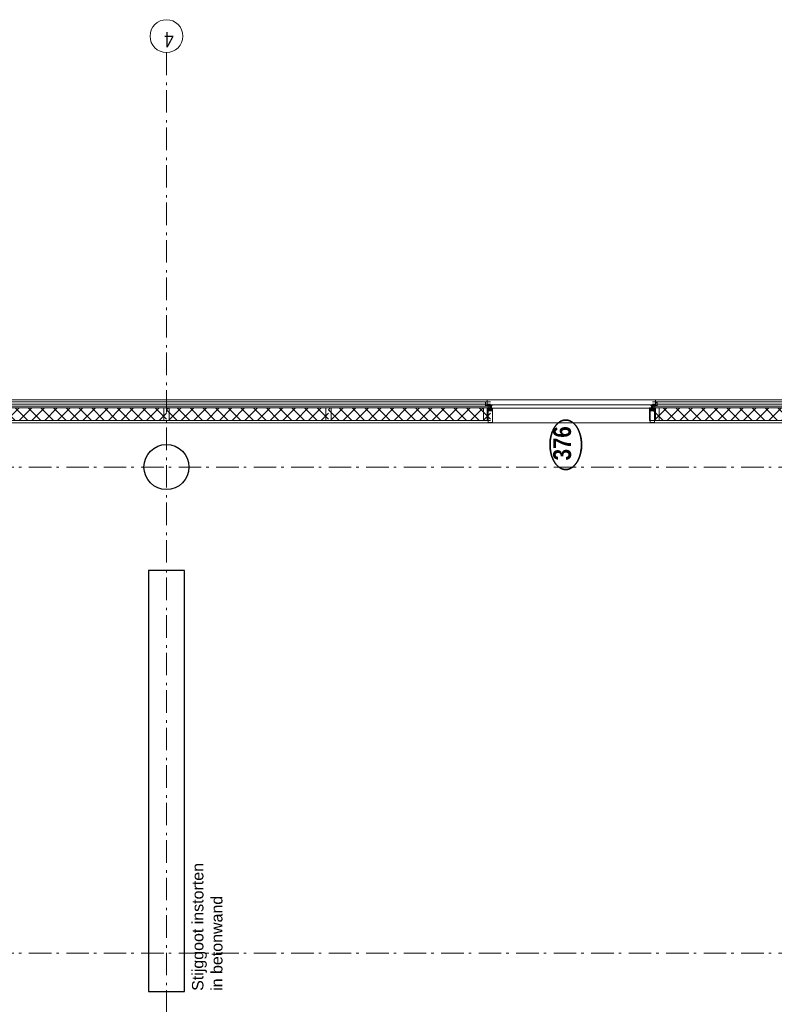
# Model space of a CAD drawing. Header units: millimetres. Extents: x 164654 to 368283, y 131426 to 252133.
# Tile 111 of 144: x 336256 to 344642, y 241019 to 251957. Entities that reach past the tile are written whole.
import ezdxf
from ezdxf.enums import TextEntityAlignment as Align

# ---------------------------------------------------------------- set-up
doc = ezdxf.new("R2010")
doc.units = ezdxf.units.MM
doc.header["$LTSCALE"] = 400
doc.linetypes.add('STYLE_06', pattern=[1.041641, 0.625, -0.208282, 0.069427, -0.138931])
doc.linetypes.add('STYLE_16', pattern=[0.177165, 0.11811, -0.059055])
for name, color, linetype, lineweight in [('Detailaanduiding', 5, 'Continuous', 70), ('mat-beton (ihwg)', 5, 'Continuous', 25), ('mat-glas-vert', 5, 'Continuous', 15), ('mat-naaldhout', 140, 'Continuous', 15), ('None', 7, 'Continuous', 9)]:
    doc.layers.add(name, color=color, linetype=linetype, lineweight=lineweight)
doc.styles.add('Arial', font='arial.ttf', dxfattribs={"height": 211.666667})
doc.styles.add('Arial Narrow', font='ARIALN.TTF', dxfattribs={"height": 222.25})
doc.styles.add('Arial Narrow (bold)', font='ARIALNB.TTF', dxfattribs={"height": 172.861111})
doc.styles.get("Standard").update_dxf_attribs({"font": 'arial.ttf'})

# ---------------------------------------------------------------- blocks, each defined once
blk = doc.blocks.new('*X125')
at = {"layer": 'None', "lineweight": 5}
for p, q in [((22, -119), (141, 0)), ((22, -260), (162, -120)), ((22, -402), (162, -262)), ((22, -543), (162, -403)), ((22, -685), (162, -545)), ((22, -826), (162, -686)), ((22, -967), (162, -827)), ((22, -1109), (162, -969)), ((22, -1250), (162, -1110)), ((22, -1392), (162, -1252)), ((22, -1533), (162, -1393)), ((22, -1675), (162, -1535)), ((38, -1800), (162, -1676))]:
    blk.add_line(p, q, dxfattribs=at)
at = {"layer": 'None', "lineweight": 13}
for p, q in [((141, 0), (162, -21)), ((22, -22), (162, -162)), ((22, -164), (162, -304)), ((22, -305), (162, -445)), ((22, -447), (162, -587)), ((22, -588), (162, -728)), ((22, -729), (162, -869)), ((22, -871), (162, -1011)), ((22, -1012), (162, -1152)), ((22, -1154), (162, -1294)), ((22, -1295), (162, -1435)), ((22, -1436), (162, -1576)), ((22, -1578), (162, -1718)), ((22, -1719), (103, -1800))]:
    blk.add_line(p, q, dxfattribs=at)
blk = doc.blocks.new('HoutSkeletBouw element 1800mm (2D)')
at = {"layer": 'None', "color": 140, "lineweight": 15}
for p, q in [((-5, -1800), (-5, 0)), ((22.5, -1800), (22.5, 0)), ((162.5, -1800), (162.5, 0)), ((180.5, -1800), (180.5, 0)), ((230, -1800), (230, 0)), ((250, -1800), (250, 0))]:
    blk.add_line(p, q, dxfattribs=at)
at = {"layer": 'None', "color": 140, "linetype": 'Continuous', "lineweight": 15}
for p, q in [((22.5, -1800), (22.5, 0)), ((162.5, -1800), (162.5, 0))]:
    blk.add_line(p, q, dxfattribs=at)
at = {"layer": 'None', "color": 8, "linetype": 'Continuous', "lineweight": 5}
blk.add_line((202.5, 0), (202.5, -1800), dxfattribs=at)
at = {"layer": 'None', "color": 140, "linetype": 'Continuous', "lineweight": 15}
blk.add_lwpolyline([(22.5, 30), (162.5, 30), (162.5, -30), (22.5, -30)], close=True, dxfattribs=at)
at = {"layer": 'None', "color": 140}
blk.add_blockref('*X125', (0, 0), dxfattribs=at)
blk = doc.blocks.new('Kolom O 500')
at = {"layer": 'mat-beton (ihwg)', "lineweight": 25}
blk.add_circle((0, 0), 250, dxfattribs=at)
blk = doc.blocks.new('*X1306')
at = {"layer": 'None', "lineweight": 5}
blk.add_line((58163, -16437), (58165, -16435), dxfattribs=at)
blk = doc.blocks.new('*U1307')
at = {"layer": 'None', "color": 8, "lineweight": 5}
for p, q in [((58292, -18312), (58293, -18308)), ((58292, -18311), (58293, -18312)), ((58294, -18308), (58293, -18308)), ((58294, -18312), (58294, -18308)), ((58295, -18312), (58296, -18308)), ((58297, -18312), (58298, -18308)), ((58298, -18312), (58299, -18308)), ((58300, -18312), (58301, -18308)), ((58303, -18312), (58304, -18308)), ((58305, -18312), (58306, -18308)), ((58306, -18312), (58307, -18308)), ((58308, -18312), (58308, -18311)), ((58310, -18312), (58310, -18308)), ((58311, -18312), (58312, -18308)), ((58313, -18312), (58314, -18308)), ((58314, -18312), (58315, -18308)), ((58316, -18312), (58317, -18308)), ((58318, -18312), (58318, -18308)), ((58319, -18311), (58320, -18309)), ((58319, -18310), (58319, -18309)), ((58319, -18312), (58319, -18312)), ((58320, -18312), (58321, -18308)), ((58320, -18309), (58320, -18311)), ((58321, -18312), (58322, -18308)), ((58322, -18312), (58323, -18308))]:
    blk.add_line(p, q, dxfattribs=at)
at = {"layer": 'None', "color": 8, "linetype": 'Continuous', "lineweight": 5}
for p, q in [((58294, -18308), (58294, -18308)), ((58295, -18312), (58294, -18312)), ((58296, -18308), (58295, -18308)), ((58297, -18308), (58296, -18308)), ((58296, -18312), (58296, -18312)), ((58298, -18312), (58297, -18312)), ((58299, -18308), (58298, -18308)), ((58300, -18312), (58299, -18312)), ((58300, -18308), (58300, -18308)), ((58301, -18312), (58300, -18312)), ((58302, -18308), (58301, -18308)), ((58304, -18308), (58303, -18308)), ((58303, -18312), (58303, -18312)), ((58305, -18308), (58304, -18308)), ((58304, -18312), (58304, -18312)), ((58306, -18312), (58305, -18312)), ((58307, -18308), (58306, -18308)), ((58308, -18312), (58307, -18312)), ((58308, -18308), (58308, -18308)), ((58310, -18308), (58309, -18308)), ((58311, -18312), (58310, -18312)), ((58312, -18308), (58311, -18308)), ((58313, -18308), (58312, -18308)), ((58312, -18312), (58312, -18312)), ((58314, -18312), (58313, -18312)), ((58315, -18308), (58314, -18308)), ((58316, -18312), (58315, -18312)), ((58316, -18308), (58316, -18308)), ((58317, -18312), (58316, -18312)), ((58318, -18308), (58317, -18308)), ((58319, -18312), (58318, -18312)), ((58319, -18308), (58319, -18308)), ((58321, -18308), (58321, -18308)), ((58322, -18312), (58321, -18312)), ((58323, -18308), (58322, -18308)), ((58324, -18312), (58323, -18312)), ((58324, -18308), (58324, -18308))]:
    blk.add_line(p, q, dxfattribs=at)
at = {"layer": 'None', "color": 8, "lineweight": 5, "flags": 128}
for points in [[(58292, -18309), (58289, -18310), (58292, -18311)], [(58302, -18312), (58301, -18312), (58302, -18310)], [(58308, -18312), (58308, -18312), (58308, -18312), (58308, -18310)], [(58318, -18311), (58318, -18312), (58318, -18312), (58317, -18312), (58318, -18308)], [(58318, -18308), (58318, -18308), (58319, -18308), (58319, -18309)], [(58319, -18312), (58319, -18312), (58319, -18312), (58319, -18312)], [(58321, -18308), (58322, -18308), (58322, -18308), (58321, -18312), (58321, -18312)]]:
    blk.add_lwpolyline(points, dxfattribs=at)
for points in [[(58307, -18305), (58307, -18305, -0.414214), (58308, -18304), (58325, -18304), (58325, -18304, -0.414214), (58326, -18305), (58326, -18306), (58326, -18306, -0.414214), (58325, -18306), (58325, -18306, -0.414214), (58325, -18306), (58325, -18306), (58322, -18306), (58322, -18306, 0.414214), (58321, -18306), (58321, -18307), (58321, -18307, -0.221695), (58321, -18308), (58319, -18309), (58319, -18309, 0.466308), (58319, -18311), (58321, -18312), (58321, -18312, -0.221695), (58321, -18313), (58321, -18314), (58321, -18314, 0.414214), (58322, -18314), (58325, -18314), (58325, -18314), (58325, -18314, -0.414214), (58325, -18314), (58325, -18314, -0.414214), (58326, -18314), (58326, -18315), (58326, -18315, -0.414214), (58325, -18316), (58308, -18316), (58308, -18316, -0.414214), (58307, -18315), (58307, -18315), (58308, -18315), (58308, -18315, 0.414214), (58308, -18314), (58308, -18314), (58308, -18314, 0.414214), (58307, -18313), (58304, -18313), (58304, -18313, 0.414214), (58303, -18314), (58303, -18314), (58303, -18314, 0.414214), (58303, -18315), (58304, -18315), (58304, -18315), (58304, -18315, -0.414214), (58303, -18316), (58291, -18316), (58291, -18316, -0.351868), (58290, -18315), (58290, -18315, -0.351868), (58290, -18315), (58292, -18314), (58292, -18314, -0.314902), (58292, -18314), (58293, -18314), (58293, -18314, 0.198912), (58293, -18314), (58293, -18314), (58293, -18314, 0.198912), (58293, -18314), (58294, -18314), (58294, -18314, -0.414214), (58294, -18314), (58294, -18314), (58294, -18314, 0.198912), (58294, -18314), (58294, -18314), (58294, -18314, 0.198912), (58295, -18314), (58295, -18314), (58295, -18314, -0.414214), (58295, -18314), (58295, -18314), (58295, -18314, 0.198912), (58296, -18314), (58296, -18314), (58296, -18314, 0.087489), (58296, -18314), (58297, -18314), (58301, -18314), (58301, -18314, 0.414214), (58302, -18314), (58302, -18306), (58302, -18306, 0.414214), (58301, -18306), (58297, -18306), (58296, -18306), (58296, -18306, 0.087489), (58296, -18306), (58296, -18306), (58296, -18306, 0.198912), (58295, -18306), (58295, -18306), (58295, -18306, -0.414214), (58295, -18306), (58295, -18306), (58295, -18306, 0.198912), (58294, -18306), (58294, -18306), (58294, -18306, 0.198912), (58294, -18306), (58294, -18306), (58294, -18306, -0.414214), (58294, -18306), (58293, -18306), (58293, -18306, 0.198912), (58293, -18306), (58293, -18306), (58293, -18306, 0.198912), (58293, -18306), (58292, -18306), (58292, -18306, -0.314902), (58292, -18306), (58290, -18305), (58290, -18305, -0.351868), (58290, -18305), (58290, -18305, -0.351868), (58291, -18304), (58303, -18304), (58303, -18304, -0.414214), (58304, -18305), (58304, -18305), (58303, -18305), (58303, -18305, 0.414214), (58303, -18306), (58303, -18306), (58303, -18306, 0.414214), (58304, -18307), (58307, -18307), (58307, -18307, 0.414214), (58308, -18306), (58308, -18306), (58308, -18306, 0.414214), (58308, -18305), (58307, -18305)], [(58303, -18308), (58303, -18312), (58303, -18312, 0.414214), (58303, -18312), (58308, -18312), (58308, -18312, 0.414214), (58308, -18312), (58308, -18308), (58308, -18308, 0.414214), (58308, -18308), (58303, -18308), (58303, -18308, 0.414214), (58303, -18308, 0.414214)], [(58315, -18306, 0.414214), (58314, -18306), (58314, -18307), (58314, -18307, -0.414214), (58314, -18308), (58313, -18308), (58313, -18308, -0.414214), (58313, -18307), (58313, -18306), (58313, -18306, 0.414214), (58313, -18306), (58310, -18306), (58310, -18306, 0.414214), (58309, -18306), (58309, -18314), (58309, -18314, 0.414214), (58310, -18314), (58313, -18314), (58313, -18314, 0.414214), (58313, -18314), (58313, -18313), (58313, -18313, -0.414214), (58313, -18313), (58314, -18313), (58314, -18313, -0.414214), (58314, -18313), (58314, -18314), (58314, -18314, 0.414214), (58315, -18314), (58320, -18314), (58320, -18314, 0.414214), (58320, -18314), (58320, -18313), (58320, -18313, 0.221695), (58320, -18313), (58319, -18312), (58319, -18312, -0.466308), (58319, -18308), (58320, -18307), (58320, -18307, 0.221695), (58320, -18307), (58320, -18306), (58320, -18306, 0.414214), (58320, -18306), (58315, -18306)]]:
    blk.add_lwpolyline(points, format="xyb", close=True, dxfattribs=at)
for points in [[(58293, -18308), (58293, -18308), (58292, -18309), (58292, -18311), (58292, -18312), (58292, -18311)], [(58294, -18308), (58294, -18308), (58295, -18308), (58294, -18312), (58294, -18312), (58293, -18312)], [(58296, -18308), (58296, -18308), (58296, -18308), (58296, -18312), (58295, -18312), (58295, -18312)], [(58297, -18308), (58298, -18308), (58298, -18308), (58297, -18312), (58297, -18312), (58296, -18312)], [(58299, -18308), (58299, -18308), (58300, -18308), (58299, -18312), (58298, -18312), (58298, -18312)], [(58300, -18308), (58301, -18308), (58301, -18308), (58300, -18312), (58300, -18312), (58300, -18312)], [(58304, -18308), (58304, -18308), (58304, -18308), (58304, -18312), (58303, -18312), (58303, -18312)], [(58305, -18308), (58306, -18308), (58306, -18308), (58305, -18312), (58305, -18312), (58304, -18312)], [(58307, -18308), (58307, -18308), (58308, -18308), (58307, -18312), (58306, -18312), (58306, -18312)], [(58310, -18308), (58310, -18308), (58311, -18308), (58310, -18312), (58310, -18312), (58309, -18312)], [(58312, -18308), (58312, -18308), (58312, -18308), (58312, -18312), (58311, -18312), (58311, -18312)], [(58313, -18308), (58314, -18308), (58314, -18308), (58313, -18312), (58313, -18312), (58312, -18312)], [(58315, -18308), (58315, -18308), (58316, -18308), (58315, -18312), (58314, -18312), (58314, -18312)], [(58316, -18308), (58317, -18308), (58317, -18308), (58316, -18312), (58316, -18312), (58316, -18312)], [(58323, -18308), (58323, -18308), (58324, -18308), (58323, -18312), (58322, -18312), (58322, -18312)]]:
    blk.add_lwpolyline(points, close=True, dxfattribs=at)
blk = doc.blocks.new('*U1308')
at = {"layer": 'None', "color": 8, "lineweight": 5, "flags": 128}
for points in [[(58334, -18304), (58334, -18304, 0.388879), (58336, -18301), (58336, -18301), (58336, -18290), (58337, -18288), (58337, -18287), (58336, -18287), (58336, -18286), (58338, -18286), (58338, -18334), (58336, -18334), (58336, -18333), (58337, -18333), (58337, -18332), (58336, -18330), (58336, -18319), (58336, -18319, 0.388879), (58334, -18316), (58334, -18316), (58326, -18315), (58326, -18312), (58324, -18312), (58324, -18307), (58326, -18307), (58326, -18305), (58334, -18304)], [(58336, -18296), (58335, -18296), (58334, -18295), (58334, -18295, -0.36397), (58334, -18295), (58334, -18295), (58334, -18295), (58334, -18295, 0.36397), (58334, -18294), (58334, -18294), (58334, -18294), (58334, -18294, -0.36397), (58334, -18293), (58334, -18293), (58334, -18293), (58334, -18293, 0.36397), (58334, -18292), (58334, -18292), (58334, -18292), (58334, -18292, -0.36397), (58334, -18292), (58334, -18292), (58334, -18291), (58334, -18291, 0.36397), (58334, -18291), (58334, -18291), (58334, -18290), (58334, -18290, -0.36397), (58334, -18290), (58334, -18290), (58334, -18289), (58334, -18289, 0.36397), (58334, -18289), (58334, -18289), (58334, -18288), (58334, -18288, -0.36397), (58334, -18288), (58334, -18288), (58334, -18288), (58334, -18287), (58334, -18286), (58334, -18286, -0.36397), (58334, -18286), (58334, -18286), (58334, -18286), (58334, -18285), (58334, -18285, 0.267949), (58334, -18285), (58334, -18285), (58334, -18285), (58334, -18285, -0.339454), (58334, -18285), (58334, -18285, -0.339454), (58334, -18284), (58334, -18284), (58337, -18284), (58337, -18284, -0.414214), (58338, -18285), (58338, -18285), (58338, -18286), (58338, -18286, -0.414214), (58337, -18286), (58337, -18286), (58336, -18286), (58336, -18286, -0.236068), (58335, -18286), (58335, -18286), (58335, -18286, 0.548276), (58335, -18286), (58335, -18286, 0.548276), (58335, -18286), (58335, -18286), (58335, -18286, -0.250388), (58335, -18286), (58335, -18286), (58335, -18287), (58335, -18287, 0.414214), (58336, -18287), (58336, -18287), (58336, -18287), (58336, -18287, -0.414214), (58337, -18288), (58337, -18288), (58337, -18288), (58337, -18288, -0.131652), (58336, -18288), (58336, -18288), (58336, -18289), (58336, -18296)], [(58336, -18323), (58335, -18323), (58334, -18325), (58334, -18325, 0.36397), (58334, -18325), (58334, -18325), (58334, -18325), (58334, -18325, -0.36397), (58334, -18326), (58334, -18326), (58334, -18326), (58334, -18326, 0.36397), (58334, -18327), (58334, -18327), (58334, -18327), (58334, -18327, -0.36397), (58334, -18328), (58334, -18328), (58334, -18328), (58334, -18328, 0.36397), (58334, -18328), (58334, -18328), (58334, -18329), (58334, -18329, -0.36397), (58334, -18329), (58334, -18329), (58334, -18330), (58334, -18330, 0.36397), (58334, -18330), (58334, -18330), (58334, -18331), (58334, -18331, -0.36397), (58334, -18331), (58334, -18331), (58334, -18332), (58334, -18332, 0.36397), (58334, -18332), (58334, -18332), (58334, -18332), (58334, -18333), (58334, -18334), (58334, -18334, 0.36397), (58334, -18334), (58334, -18334), (58334, -18334), (58334, -18335), (58334, -18335, -0.267949), (58334, -18335), (58334, -18335), (58334, -18335), (58334, -18335, 0.339454), (58334, -18335), (58334, -18335, 0.339454), (58334, -18335), (58334, -18335), (58337, -18335), (58337, -18335, 0.414214), (58338, -18335), (58338, -18335), (58338, -18334), (58338, -18334, 0.414214), (58337, -18334), (58337, -18334), (58336, -18334), (58336, -18334, 0.236068), (58335, -18334), (58335, -18334), (58335, -18334, -0.548276), (58335, -18334), (58335, -18334, -0.548276), (58335, -18334), (58335, -18334), (58335, -18334, 0.250388), (58335, -18334), (58335, -18334), (58335, -18333), (58335, -18333, -0.414214), (58336, -18332), (58336, -18332), (58336, -18332), (58336, -18332, 0.414214), (58337, -18332), (58337, -18332), (58337, -18332), (58337, -18332, 0.131652), (58336, -18332), (58336, -18332), (58336, -18330), (58336, -18323)]]:
    blk.add_lwpolyline(points, format="xyb", close=True, dxfattribs=at)
blk = doc.blocks.new('*U1309')
at = {"layer": 'None', "color": 8, "linetype": 'STYLE_16', "lineweight": 5}
for p, q in [((58333, -18308), (58332, -18310)), ((58333, -18312), (58332, -18310)), ((58335, -18308), (58333, -18308)), ((58335, -18308), (58333, -18308)), ((58335, -18309), (58333, -18309)), ((58335, -18311), (58333, -18311)), ((58335, -18311), (58333, -18311)), ((58335, -18312), (58333, -18312))]:
    blk.add_line(p, q, dxfattribs=at)
at = {"layer": 'None', "color": 8, "lineweight": 5, "flags": 128}
blk.add_lwpolyline([(58335, -18310), (58335, -18310, 0.163834), (58334, -18306), (58334, -18306), (58334, -18306, 0.234469), (58333, -18305), (58333, -18305), (58332, -18305), (58332, -18315), (58333, -18315), (58333, -18315, 0.234469), (58334, -18314), (58334, -18314), (58334, -18314, 0.163834), (58335, -18310)], format="xyb", close=True, dxfattribs=at)
at = {"layer": 'None', "color": 8, "linetype": 'STYLE_16', "lineweight": 5}
for centre, radius, start, end in [((58336, -18308), 3.38, 169.3357, 190.6643), ((58341, -18310), 8.16, 172.9585, 187.0415), ((58336, -18312), 3.38, 169.3357, 190.6643), ((58338, -18310), 3.5, 163.4149, 196.5851)]:
    blk.add_arc(centre, radius, start, end, dxfattribs=at)
blk = doc.blocks.new('*U1310')
at = {"layer": 'None', "color": 8, "lineweight": 5}
for p, q in [((58292, -16509), (58293, -16508)), ((58292, -16508), (58293, -16512)), ((58294, -16512), (58293, -16512)), ((58294, -16508), (58294, -16512)), ((58295, -16508), (58296, -16512)), ((58297, -16508), (58298, -16512)), ((58298, -16508), (58299, -16512)), ((58300, -16508), (58301, -16512)), ((58303, -16508), (58304, -16512)), ((58305, -16508), (58306, -16512)), ((58306, -16508), (58307, -16512)), ((58308, -16508), (58308, -16509)), ((58310, -16508), (58310, -16512)), ((58311, -16508), (58312, -16512)), ((58313, -16508), (58314, -16512)), ((58314, -16508), (58315, -16512)), ((58316, -16508), (58317, -16512)), ((58318, -16508), (58318, -16512)), ((58319, -16508), (58319, -16508)), ((58319, -16509), (58320, -16511)), ((58319, -16510), (58319, -16511)), ((58320, -16508), (58321, -16512)), ((58320, -16511), (58320, -16509)), ((58321, -16508), (58322, -16512)), ((58322, -16508), (58323, -16512))]:
    blk.add_line(p, q, dxfattribs=at)
at = {"layer": 'None', "color": 8, "linetype": 'Continuous', "lineweight": 5}
for p, q in [((58295, -16508), (58294, -16508)), ((58294, -16512), (58294, -16512)), ((58296, -16512), (58295, -16512)), ((58296, -16508), (58296, -16508)), ((58297, -16512), (58296, -16512)), ((58298, -16508), (58297, -16508)), ((58299, -16512), (58298, -16512)), ((58300, -16508), (58299, -16508)), ((58301, -16508), (58300, -16508)), ((58300, -16512), (58300, -16512)), ((58302, -16512), (58301, -16512)), ((58303, -16508), (58303, -16508)), ((58304, -16512), (58303, -16512)), ((58304, -16508), (58304, -16508)), ((58305, -16512), (58304, -16512)), ((58306, -16508), (58305, -16508)), ((58307, -16512), (58306, -16512)), ((58308, -16508), (58307, -16508)), ((58308, -16512), (58308, -16512)), ((58310, -16512), (58309, -16512)), ((58311, -16508), (58310, -16508)), ((58312, -16512), (58311, -16512)), ((58312, -16508), (58312, -16508)), ((58313, -16512), (58312, -16512)), ((58314, -16508), (58313, -16508)), ((58315, -16512), (58314, -16512)), ((58316, -16508), (58315, -16508)), ((58317, -16508), (58316, -16508)), ((58316, -16512), (58316, -16512)), ((58318, -16512), (58317, -16512)), ((58319, -16508), (58318, -16508)), ((58319, -16512), (58319, -16512)), ((58322, -16508), (58321, -16508)), ((58321, -16512), (58321, -16512)), ((58323, -16512), (58322, -16512)), ((58324, -16508), (58323, -16508)), ((58324, -16512), (58324, -16512))]:
    blk.add_line(p, q, dxfattribs=at)
at = {"layer": 'None', "color": 8, "lineweight": 5, "flags": 128}
for points in [[(58292, -16511), (58289, -16510), (58292, -16509)], [(58302, -16508), (58301, -16508), (58302, -16510)], [(58308, -16508), (58308, -16508), (58308, -16508), (58308, -16510)], [(58318, -16509), (58318, -16508), (58318, -16508), (58317, -16508), (58318, -16512)], [(58318, -16512), (58318, -16512), (58319, -16512), (58319, -16511)], [(58319, -16508), (58319, -16508), (58319, -16508), (58319, -16508)], [(58321, -16512), (58322, -16512), (58322, -16512), (58321, -16508), (58321, -16508)]]:
    blk.add_lwpolyline(points, dxfattribs=at)
for points in [[(58307, -16515), (58307, -16515, 0.414214), (58308, -16516), (58325, -16516), (58325, -16516, 0.414214), (58326, -16515), (58326, -16514), (58326, -16514, 0.414214), (58325, -16514), (58325, -16514, 0.414214), (58325, -16514), (58325, -16514), (58322, -16514), (58322, -16514, -0.414214), (58321, -16514), (58321, -16513), (58321, -16513, 0.221695), (58321, -16512), (58319, -16511), (58319, -16511, -0.466308), (58319, -16509), (58321, -16508), (58321, -16508, 0.221695), (58321, -16507), (58321, -16506), (58321, -16506, -0.414214), (58322, -16506), (58325, -16506), (58325, -16506), (58325, -16506, 0.414214), (58325, -16506), (58325, -16506, 0.414214), (58326, -16506), (58326, -16505), (58326, -16505, 0.414214), (58325, -16504), (58308, -16504), (58308, -16504, 0.414214), (58307, -16505), (58307, -16505), (58308, -16505), (58308, -16505, -0.414214), (58308, -16506), (58308, -16506), (58308, -16506, -0.414214), (58307, -16507), (58304, -16507), (58304, -16507, -0.414214), (58303, -16506), (58303, -16506), (58303, -16506, -0.414214), (58303, -16505), (58304, -16505), (58304, -16505), (58304, -16505, 0.414214), (58303, -16504), (58291, -16504), (58291, -16504, 0.351868), (58290, -16505), (58290, -16505, 0.351868), (58290, -16505), (58292, -16506), (58292, -16506, 0.314902), (58292, -16506), (58293, -16506), (58293, -16506, -0.198912), (58293, -16506), (58293, -16506), (58293, -16506, -0.198912), (58293, -16506), (58294, -16506), (58294, -16506, 0.414214), (58294, -16506), (58294, -16506), (58294, -16506, -0.198912), (58294, -16506), (58294, -16506), (58294, -16506, -0.198912), (58295, -16506), (58295, -16506), (58295, -16506, 0.414214), (58295, -16506), (58295, -16506), (58295, -16506, -0.198912), (58296, -16506), (58296, -16506), (58296, -16506, -0.087489), (58296, -16506), (58297, -16506), (58301, -16506), (58301, -16506, -0.414214), (58302, -16506), (58302, -16514), (58302, -16514, -0.414214), (58301, -16514), (58297, -16514), (58296, -16514), (58296, -16514, -0.087489), (58296, -16514), (58296, -16514), (58296, -16514, -0.198912), (58295, -16514), (58295, -16514), (58295, -16514, 0.414214), (58295, -16514), (58295, -16514), (58295, -16514, -0.198912), (58294, -16514), (58294, -16514), (58294, -16514, -0.198912), (58294, -16514), (58294, -16514), (58294, -16514, 0.414214), (58294, -16514), (58293, -16514), (58293, -16514, -0.198912), (58293, -16514), (58293, -16514), (58293, -16514, -0.198912), (58293, -16514), (58292, -16514), (58292, -16514, 0.314902), (58292, -16514), (58290, -16515), (58290, -16515, 0.351868), (58290, -16515), (58290, -16515, 0.351868), (58291, -16516), (58303, -16516), (58303, -16516, 0.414214), (58304, -16515), (58304, -16515), (58303, -16515), (58303, -16515, -0.414214), (58303, -16514), (58303, -16514), (58303, -16514, -0.414214), (58304, -16513), (58307, -16513), (58307, -16513, -0.414214), (58308, -16514), (58308, -16514), (58308, -16514, -0.414214), (58308, -16515), (58307, -16515)], [(58303, -16512), (58303, -16508), (58303, -16508, -0.414214), (58303, -16508), (58308, -16508), (58308, -16508, -0.414214), (58308, -16508), (58308, -16512), (58308, -16512, -0.414214), (58308, -16512), (58303, -16512), (58303, -16512, -0.414214), (58303, -16512, -0.414214)], [(58315, -16514, -0.414214), (58314, -16514), (58314, -16513), (58314, -16513, 0.414214), (58314, -16512), (58313, -16512), (58313, -16512, 0.414214), (58313, -16513), (58313, -16514), (58313, -16514, -0.414214), (58313, -16514), (58310, -16514), (58310, -16514, -0.414214), (58309, -16514), (58309, -16506), (58309, -16506, -0.414214), (58310, -16506), (58313, -16506), (58313, -16506, -0.414214), (58313, -16506), (58313, -16507), (58313, -16507, 0.414214), (58313, -16507), (58314, -16507), (58314, -16507, 0.414214), (58314, -16507), (58314, -16506), (58314, -16506, -0.414214), (58315, -16506), (58320, -16506), (58320, -16506, -0.414214), (58320, -16506), (58320, -16507), (58320, -16507, -0.221695), (58320, -16507), (58319, -16508), (58319, -16508, 0.466308), (58319, -16512), (58320, -16513), (58320, -16513, -0.221695), (58320, -16513), (58320, -16514), (58320, -16514, -0.414214), (58320, -16514), (58315, -16514)]]:
    blk.add_lwpolyline(points, format="xyb", close=True, dxfattribs=at)
for points in [[(58293, -16512), (58293, -16512), (58292, -16511), (58292, -16509), (58292, -16508), (58292, -16509)], [(58294, -16512), (58294, -16512), (58295, -16512), (58294, -16508), (58294, -16508), (58293, -16508)], [(58296, -16512), (58296, -16512), (58296, -16512), (58296, -16508), (58295, -16508), (58295, -16508)], [(58297, -16512), (58298, -16512), (58298, -16512), (58297, -16508), (58297, -16508), (58296, -16508)], [(58299, -16512), (58299, -16512), (58300, -16512), (58299, -16508), (58298, -16508), (58298, -16508)], [(58300, -16512), (58301, -16512), (58301, -16512), (58300, -16508), (58300, -16508), (58300, -16508)], [(58304, -16512), (58304, -16512), (58304, -16512), (58304, -16508), (58303, -16508), (58303, -16508)], [(58305, -16512), (58306, -16512), (58306, -16512), (58305, -16508), (58305, -16508), (58304, -16508)], [(58307, -16512), (58307, -16512), (58308, -16512), (58307, -16508), (58306, -16508), (58306, -16508)], [(58310, -16512), (58310, -16512), (58311, -16512), (58310, -16508), (58310, -16508), (58309, -16508)], [(58312, -16512), (58312, -16512), (58312, -16512), (58312, -16508), (58311, -16508), (58311, -16508)], [(58313, -16512), (58314, -16512), (58314, -16512), (58313, -16508), (58313, -16508), (58312, -16508)], [(58315, -16512), (58315, -16512), (58316, -16512), (58315, -16508), (58314, -16508), (58314, -16508)], [(58316, -16512), (58317, -16512), (58317, -16512), (58316, -16508), (58316, -16508), (58316, -16508)], [(58323, -16512), (58323, -16512), (58324, -16512), (58323, -16508), (58322, -16508), (58322, -16508)]]:
    blk.add_lwpolyline(points, close=True, dxfattribs=at)
blk = doc.blocks.new('*U1311')
at = {"layer": 'None', "color": 8, "lineweight": 5, "flags": 128}
for points in [[(58334, -16516), (58334, -16516, -0.388879), (58336, -16519), (58336, -16519), (58336, -16530), (58337, -16532), (58337, -16533), (58336, -16533), (58336, -16534), (58338, -16534), (58338, -16486), (58336, -16486), (58336, -16487), (58337, -16487), (58337, -16488), (58336, -16490), (58336, -16501), (58336, -16501, -0.388879), (58334, -16504), (58334, -16504), (58326, -16505), (58326, -16508), (58324, -16508), (58324, -16513), (58326, -16513), (58326, -16515), (58334, -16516)], [(58336, -16497), (58335, -16497), (58334, -16495), (58334, -16495, -0.36397), (58334, -16495), (58334, -16495), (58334, -16495), (58334, -16495, 0.36397), (58334, -16494), (58334, -16494), (58334, -16494), (58334, -16494, -0.36397), (58334, -16493), (58334, -16493), (58334, -16493), (58334, -16493, 0.36397), (58334, -16492), (58334, -16492), (58334, -16492), (58334, -16492, -0.36397), (58334, -16492), (58334, -16492), (58334, -16491), (58334, -16491, 0.36397), (58334, -16491), (58334, -16491), (58334, -16490), (58334, -16490, -0.36397), (58334, -16490), (58334, -16490), (58334, -16489), (58334, -16489, 0.36397), (58334, -16489), (58334, -16489), (58334, -16488), (58334, -16488, -0.36397), (58334, -16488), (58334, -16488), (58334, -16488), (58334, -16487), (58334, -16486), (58334, -16486, -0.36397), (58334, -16486), (58334, -16486), (58334, -16486), (58334, -16485), (58334, -16485, 0.267949), (58334, -16485), (58334, -16485), (58334, -16485), (58334, -16485, -0.339454), (58334, -16485), (58334, -16485, -0.339454), (58334, -16485), (58334, -16485), (58337, -16485), (58337, -16485, -0.414214), (58338, -16485), (58338, -16485), (58338, -16486), (58338, -16486, -0.414214), (58337, -16486), (58337, -16486), (58336, -16486), (58336, -16486, -0.236068), (58335, -16486), (58335, -16486), (58335, -16486, 0.548276), (58335, -16486), (58335, -16486, 0.548276), (58335, -16486), (58335, -16486), (58335, -16486, -0.250388), (58335, -16486), (58335, -16486), (58335, -16487), (58335, -16487, 0.414214), (58336, -16488), (58336, -16488), (58336, -16488), (58336, -16488, -0.414214), (58337, -16488), (58337, -16488), (58337, -16488), (58337, -16488, -0.131652), (58336, -16488), (58336, -16488), (58336, -16490), (58336, -16497)], [(58336, -16524), (58335, -16524), (58334, -16525), (58334, -16525, 0.36397), (58334, -16525), (58334, -16525), (58334, -16525), (58334, -16525, -0.36397), (58334, -16526), (58334, -16526), (58334, -16526), (58334, -16526, 0.36397), (58334, -16527), (58334, -16527), (58334, -16527), (58334, -16527, -0.36397), (58334, -16528), (58334, -16528), (58334, -16528), (58334, -16528, 0.36397), (58334, -16528), (58334, -16528), (58334, -16529), (58334, -16529, -0.36397), (58334, -16529), (58334, -16529), (58334, -16530), (58334, -16530, 0.36397), (58334, -16530), (58334, -16530), (58334, -16531), (58334, -16531, -0.36397), (58334, -16531), (58334, -16531), (58334, -16532), (58334, -16532, 0.36397), (58334, -16532), (58334, -16532), (58334, -16532), (58334, -16533), (58334, -16534), (58334, -16534, 0.36397), (58334, -16534), (58334, -16534), (58334, -16534), (58334, -16535), (58334, -16535, -0.267949), (58334, -16535), (58334, -16535), (58334, -16535), (58334, -16535, 0.339454), (58334, -16535), (58334, -16535, 0.339454), (58334, -16536), (58334, -16536), (58337, -16536), (58337, -16536, 0.414214), (58338, -16535), (58338, -16535), (58338, -16534), (58338, -16534, 0.414214), (58337, -16534), (58337, -16534), (58336, -16534), (58336, -16534, 0.236068), (58335, -16534), (58335, -16534), (58335, -16534, -0.548276), (58335, -16534), (58335, -16534, -0.548276), (58335, -16534), (58335, -16534), (58335, -16534, 0.250388), (58335, -16534), (58335, -16534), (58335, -16533), (58335, -16533, -0.414214), (58336, -16533), (58336, -16533), (58336, -16533), (58336, -16533, 0.414214), (58337, -16532), (58337, -16532), (58337, -16532), (58337, -16532, 0.131652), (58336, -16532), (58336, -16532), (58336, -16531), (58336, -16524)]]:
    blk.add_lwpolyline(points, format="xyb", close=True, dxfattribs=at)
blk = doc.blocks.new('*U1312')
at = {"layer": 'None', "color": 8, "linetype": 'STYLE_16', "lineweight": 5}
for p, q in [((58333, -16508), (58332, -16510)), ((58333, -16512), (58332, -16510)), ((58335, -16508), (58333, -16508)), ((58335, -16509), (58333, -16509)), ((58335, -16509), (58333, -16509)), ((58335, -16511), (58333, -16511)), ((58335, -16512), (58333, -16512)), ((58335, -16512), (58333, -16512))]:
    blk.add_line(p, q, dxfattribs=at)
at = {"layer": 'None', "color": 8, "lineweight": 5, "flags": 128}
blk.add_lwpolyline([(58335, -16510), (58335, -16510, -0.163834), (58334, -16514), (58334, -16514), (58334, -16514, -0.234469), (58333, -16515), (58333, -16515), (58332, -16515), (58332, -16505), (58333, -16505), (58333, -16505, -0.234469), (58334, -16506), (58334, -16506), (58334, -16506, -0.163834), (58335, -16510)], format="xyb", close=True, dxfattribs=at)
at = {"layer": 'None', "color": 8, "linetype": 'STYLE_16', "lineweight": 5}
for centre, radius, start, end in [((58336, -16508), 3.38, 169.3357, 190.6643), ((58341, -16510), 8.16, 172.9585, 187.0415), ((58336, -16512), 3.38, 169.3357, 190.6643), ((58338, -16510), 3.5, 163.4149, 196.5851)]:
    blk.add_arc(centre, radius, start, end, dxfattribs=at)
blk = doc.blocks.new('*X1313')
at = {"layer": 'None', "lineweight": 5}
blk.add_line((58356, -18365), (58371, -18350), dxfattribs=at)
blk = doc.blocks.new('*U1314')
at = {"layer": 'mat-glas-vert', "color": 140, "lineweight": 15}
blk.add_lwpolyline([(58298, -18299), (58298, -16521), (58338, -16521), (58338, -18299)], close=True, dxfattribs=at)
at = {"layer": 'mat-naaldhout', "color": 140, "linetype": 'Continuous', "lineweight": 15}
for points in [[(58163, -16475), (58303, -16475), (58303, -16435), (58163, -16435)], [(58163, -18345), (58303, -18345), (58303, -18385), (58163, -18385)]]:
    blk.add_lwpolyline(points, close=True, dxfattribs=at)
at = {"layer": 'mat-naaldhout', "lineweight": 15}
for points in [[(58371, -16475), (58371, -16455), (58329, -16455), (58329, -16475)], [(58371, -18365), (58371, -18345), (58329, -18345), (58329, -18365)]]:
    blk.add_lwpolyline(points, close=True, dxfattribs=at)
at = {"layer": 'None', "color": 8, "linetype": 'Continuous', "lineweight": 5}
for p, q in [((58303, -16475), (58163, -16485)), ((58391, -18345), (58391, -16475)), ((58136, -18285), (58136, -16535)), ((58163, -18335), (58303, -18345))]:
    blk.add_line(p, q, dxfattribs=at)
at = {"layer": 'None', "color": 140, "linetype": 'Continuous', "lineweight": 15}
for p, q in [((58301, -16502), (58298, -16502)), ((58371, -16475), (58391, -16475)), ((58371, -18345), (58391, -18345))]:
    blk.add_line(p, q, dxfattribs=at)
at = {"layer": 'None', "color": 8, "lineweight": 5, "flags": 128}
for points in [[(58136, -16485), (58136, -16535), (58286, -16535), (58286, -16532), (58281, -16532), (58281, -16532), (58280, -16532), (58280, -16532), (58278, -16532), (58277, -16532), (58273, -16532), (58273, -16532, -0.414214), (58272, -16530), (58272, -16530, -0.414214), (58273, -16528), (58277, -16528), (58278, -16528), (58280, -16528), (58280, -16528), (58281, -16528), (58281, -16528), (58286, -16528), (58286, -16526), (58273, -16526), (58273, -16526, -0.414214), (58272, -16525), (58272, -16517), (58272, -16517, -0.414214), (58273, -16515), (58290, -16515), (58290, -16514), (58293, -16514), (58293, -16514), (58293, -16514), (58294, -16514), (58294, -16514), (58295, -16514), (58295, -16514), (58296, -16514), (58297, -16514), (58302, -16514), (58302, -16512), (58291, -16512), (58291, -16512, -0.414214), (58289, -16510), (58289, -16510, -0.414214), (58291, -16508), (58302, -16508), (58302, -16506), (58297, -16506), (58296, -16506), (58295, -16506), (58295, -16506), (58294, -16506), (58294, -16506), (58293, -16506), (58293, -16506), (58293, -16506), (58290, -16506), (58290, -16505), (58273, -16505), (58273, -16505, -0.414214), (58272, -16504), (58272, -16495), (58272, -16495, -0.414214), (58273, -16494), (58286, -16494), (58286, -16492), (58281, -16492), (58281, -16492), (58280, -16492), (58280, -16492), (58278, -16492), (58277, -16492), (58273, -16492), (58273, -16492, -0.414214), (58272, -16490), (58272, -16490, -0.414214), (58273, -16488), (58277, -16488), (58278, -16488), (58280, -16488), (58280, -16488), (58281, -16488), (58281, -16488), (58286, -16488), (58286, -16485)], [(58298, -16495), (58298, -16495, -0.390793), (58296, -16497), (58296, -16497, -0.390793), (58295, -16496), (58295, -16496, 0.352623), (58293, -16494), (58286, -16494), (58286, -16494, -0.414214), (58286, -16494), (58286, -16492), (58286, -16492), (58286, -16492, 0.520293), (58286, -16492), (58283, -16492), (58283, -16492), (58281, -16492), (58281, -16492, 0.577863), (58281, -16492), (58281, -16492), (58281, -16492, -0.366605), (58280, -16492), (58280, -16492, -0.366605), (58280, -16492), (58280, -16492, 0.130834), (58279, -16491), (58279, -16491, -0.439074), (58279, -16489), (58279, -16489, 0.133252), (58280, -16488), (58280, -16488, -0.366605), (58280, -16488), (58280, -16488, -0.366605), (58281, -16488), (58281, -16488), (58281, -16488, 0.577455), (58281, -16488), (58283, -16488), (58283, -16488), (58286, -16488), (58286, -16488, 0.52048), (58286, -16488), (58286, -16488), (58286, -16485), (58286, -16485, -0.414214), (58286, -16485), (58294, -16485), (58294, -16485, 0.255976), (58296, -16484), (58296, -16484, -0.749676), (58298, -16485), (58298, -16489), (58298, -16489, -0.414214), (58296, -16491), (58296, -16491, 0.402808), (58295, -16491), (58295, -16491, 0.402808), (58296, -16492), (58296, -16492, -0.233259), (58296, -16492), (58297, -16495), (58297, -16495, 0.419014), (58297, -16495), (58297, -16495, 0.419014), (58297, -16495), (58297, -16494), (58297, -16494, -0.414214), (58297, -16494), (58297, -16494, -0.414214), (58298, -16494)], [(58281, -16489, 0.29188), (58280, -16489), (58280, -16490), (58280, -16490, 0.344328), (58280, -16490), (58280, -16491), (58280, -16491, 0.29188), (58281, -16491), (58282, -16491), (58282, -16491, 0.348796), (58283, -16490), (58283, -16490, 0.348796), (58282, -16489), (58281, -16489)], [(58289, -16487), (58289, -16487, 0.414214), (58288, -16488), (58288, -16488, 0.414214), (58289, -16489), (58292, -16489), (58292, -16489, 0.414214), (58293, -16488), (58293, -16488, 0.414214), (58292, -16487)], [(58293, -16491, 0.414214), (58292, -16490), (58289, -16490), (58289, -16490, 0.414214), (58288, -16491), (58288, -16491, 0.414214), (58289, -16492), (58292, -16492), (58292, -16492, 0.414214), (58293, -16491)], [(58295, -16489), (58295, -16489, 0.552342), (58296, -16490), (58296, -16490, 0.263556), (58297, -16488), (58297, -16485), (58297, -16485, 0.437017), (58297, -16484), (58297, -16484, 0.437017), (58296, -16485), (58296, -16485, -0.396568), (58295, -16486), (58295, -16486, 0.418874), (58295, -16487)], [(58298, -16525), (58298, -16525, 0.390793), (58296, -16523), (58296, -16523, 0.390793), (58295, -16524), (58295, -16524, -0.352623), (58293, -16526), (58286, -16526), (58286, -16526, 0.414214), (58286, -16526), (58286, -16528), (58286, -16528), (58286, -16528, -0.520293), (58286, -16528), (58283, -16528), (58283, -16528), (58281, -16528), (58281, -16528, -0.577863), (58281, -16528), (58281, -16528), (58281, -16528, 0.366605), (58280, -16528), (58280, -16528, 0.366605), (58280, -16528), (58280, -16528, -0.130834), (58279, -16529), (58279, -16529, 0.439074), (58279, -16531), (58279, -16531, -0.133252), (58280, -16532), (58280, -16532, 0.366605), (58280, -16532), (58280, -16532, 0.366605), (58281, -16532), (58281, -16532), (58281, -16532, -0.577455), (58281, -16532), (58283, -16532), (58283, -16532), (58286, -16532), (58286, -16532, -0.52048), (58286, -16532), (58286, -16532), (58286, -16535), (58286, -16535, 0.414214), (58286, -16535), (58294, -16535), (58294, -16535, -0.255976), (58296, -16536), (58296, -16536, 0.749676), (58298, -16535), (58298, -16531), (58298, -16531, 0.414214), (58296, -16529), (58296, -16529, -0.402808), (58295, -16529), (58295, -16529, -0.402808), (58296, -16528), (58296, -16528, 0.233259), (58296, -16528), (58297, -16525), (58297, -16525, -0.419014), (58297, -16525), (58297, -16525, -0.419014), (58297, -16525), (58297, -16526), (58297, -16526, 0.414214), (58297, -16526), (58297, -16526, 0.414214), (58298, -16526)], [(58281, -16531, -0.29188), (58280, -16531), (58280, -16530), (58280, -16530, -0.344328), (58280, -16530), (58280, -16529), (58280, -16529, -0.29188), (58281, -16529), (58282, -16529), (58282, -16529, -0.348796), (58283, -16530), (58283, -16530, -0.348796), (58282, -16531), (58281, -16531)], [(58293, -16529, -0.414214), (58292, -16530), (58289, -16530), (58289, -16530, -0.414214), (58288, -16529), (58288, -16529, -0.414214), (58289, -16528), (58292, -16528), (58292, -16528, -0.414214), (58293, -16529)], [(58289, -16533), (58289, -16533, -0.414214), (58288, -16532), (58288, -16532, -0.414214), (58289, -16531), (58292, -16531), (58292, -16531, -0.414214), (58293, -16532), (58293, -16532, -0.414214), (58292, -16533)], [(58295, -16531), (58295, -16531, -0.552342), (58296, -16530), (58296, -16530, -0.263556), (58297, -16532), (58297, -16535), (58297, -16535, -0.437017), (58297, -16536), (58297, -16536, -0.437017), (58296, -16535), (58296, -16535, 0.396568), (58295, -16534), (58295, -16534, -0.418874), (58295, -16533)], [(58136, -18335), (58136, -18285), (58286, -18285), (58286, -18288), (58281, -18288), (58281, -18288), (58280, -18288), (58280, -18288), (58278, -18288), (58277, -18288), (58273, -18288), (58273, -18288, 0.414214), (58272, -18290), (58272, -18290, 0.414214), (58273, -18292), (58277, -18292), (58278, -18292), (58280, -18292), (58280, -18292), (58281, -18292), (58281, -18292), (58286, -18292), (58286, -18294), (58273, -18294), (58273, -18294, 0.414214), (58272, -18295), (58272, -18304), (58272, -18304, 0.414214), (58273, -18305), (58290, -18305), (58290, -18306), (58293, -18306), (58293, -18306), (58293, -18306), (58294, -18306), (58294, -18306), (58295, -18306), (58295, -18306), (58296, -18306), (58297, -18306), (58302, -18306), (58302, -18308), (58291, -18308), (58291, -18308, 0.414214), (58289, -18310), (58289, -18310, 0.414214), (58291, -18312), (58302, -18312), (58302, -18314), (58297, -18314), (58296, -18314), (58295, -18314), (58295, -18314), (58294, -18314), (58294, -18314), (58293, -18314), (58293, -18314), (58293, -18314), (58290, -18314), (58290, -18315), (58273, -18315), (58273, -18315, 0.414214), (58272, -18316), (58272, -18325), (58272, -18325, 0.414214), (58273, -18326), (58286, -18326), (58286, -18328), (58281, -18328), (58281, -18328), (58280, -18328), (58280, -18328), (58278, -18328), (58277, -18328), (58273, -18328), (58273, -18328, 0.414214), (58272, -18330), (58272, -18330, 0.414214), (58273, -18332), (58277, -18332), (58278, -18332), (58280, -18332), (58280, -18332), (58281, -18332), (58281, -18332), (58286, -18332), (58286, -18335)], [(58298, -18295), (58298, -18295, -0.390793), (58296, -18297), (58296, -18297, -0.390793), (58295, -18296), (58295, -18296, 0.352623), (58293, -18294), (58286, -18294), (58286, -18294, -0.414214), (58286, -18294), (58286, -18292), (58286, -18292), (58286, -18292, 0.520293), (58286, -18292), (58283, -18292), (58283, -18292), (58281, -18292), (58281, -18292, 0.577863), (58281, -18292), (58281, -18292), (58281, -18292, -0.366605), (58280, -18292), (58280, -18292, -0.366605), (58280, -18292), (58280, -18292, 0.130834), (58279, -18291), (58279, -18291, -0.439074), (58279, -18289), (58279, -18289, 0.133252), (58280, -18288), (58280, -18288, -0.366605), (58280, -18288), (58280, -18288, -0.366605), (58281, -18288), (58281, -18288), (58281, -18288, 0.577455), (58281, -18288), (58283, -18288), (58283, -18288), (58286, -18288), (58286, -18288, 0.52048), (58286, -18288), (58286, -18288), (58286, -18285), (58286, -18285, -0.414214), (58286, -18285), (58294, -18285), (58294, -18285, 0.255976), (58296, -18284), (58296, -18284, -0.749676), (58298, -18285), (58298, -18289), (58298, -18289, -0.414214), (58296, -18291), (58296, -18291, 0.402808), (58295, -18291), (58295, -18291, 0.402808), (58296, -18292), (58296, -18292, -0.233259), (58296, -18292), (58297, -18295), (58297, -18295, 0.419014), (58297, -18295), (58297, -18295, 0.419014), (58297, -18295), (58297, -18294), (58297, -18294, -0.414214), (58297, -18294), (58297, -18294, -0.414214), (58298, -18294)], [(58298, -18325), (58298, -18325, 0.390793), (58296, -18323), (58296, -18323, 0.390793), (58295, -18324), (58295, -18324, -0.352623), (58293, -18326), (58286, -18326), (58286, -18326, 0.414214), (58286, -18326), (58286, -18328), (58286, -18328), (58286, -18328, -0.520293), (58286, -18328), (58283, -18328), (58283, -18328), (58281, -18328), (58281, -18328, -0.577863), (58281, -18328), (58281, -18328), (58281, -18328, 0.366605), (58280, -18328), (58280, -18328, 0.366605), (58280, -18328), (58280, -18328, -0.130834), (58279, -18329), (58279, -18329, 0.439074), (58279, -18331), (58279, -18331, -0.133252), (58280, -18332), (58280, -18332, 0.366605), (58280, -18332), (58280, -18332, 0.366605), (58281, -18332), (58281, -18332), (58281, -18332, -0.577455), (58281, -18332), (58283, -18332), (58283, -18332), (58286, -18332), (58286, -18332, -0.52048), (58286, -18332), (58286, -18332), (58286, -18335), (58286, -18335, 0.414214), (58286, -18335), (58294, -18335), (58294, -18335, -0.255976), (58296, -18336), (58296, -18336, 0.749676), (58298, -18335), (58298, -18331), (58298, -18331, 0.414214), (58296, -18329), (58296, -18329, -0.402808), (58295, -18329), (58295, -18329, -0.402808), (58296, -18328), (58296, -18328, 0.233259), (58296, -18328), (58297, -18325), (58297, -18325, -0.419014), (58297, -18325), (58297, -18325, -0.419014), (58297, -18325), (58297, -18326), (58297, -18326, 0.414214), (58297, -18326), (58297, -18326, 0.414214), (58298, -18326)], [(58281, -18289, 0.29188), (58280, -18289), (58280, -18290), (58280, -18290, 0.344328), (58280, -18290), (58280, -18291), (58280, -18291, 0.29188), (58281, -18291), (58282, -18291), (58282, -18291, 0.348796), (58283, -18290), (58283, -18290, 0.348796), (58282, -18289), (58281, -18289)], [(58281, -18331, -0.29188), (58280, -18331), (58280, -18330), (58280, -18330, -0.344328), (58280, -18330), (58280, -18329), (58280, -18329, -0.29188), (58281, -18329), (58282, -18329), (58282, -18329, -0.348796), (58283, -18330), (58283, -18330, -0.348796), (58282, -18331), (58281, -18331)], [(58289, -18287), (58289, -18287, 0.414214), (58288, -18288), (58288, -18288, 0.414214), (58289, -18289), (58292, -18289), (58292, -18289, 0.414214), (58293, -18288), (58293, -18288, 0.414214), (58292, -18287)], [(58293, -18291, 0.414214), (58292, -18290), (58289, -18290), (58289, -18290, 0.414214), (58288, -18291), (58288, -18291, 0.414214), (58289, -18292), (58292, -18292), (58292, -18292, 0.414214), (58293, -18291)], [(58293, -18329, -0.414214), (58292, -18330), (58289, -18330), (58289, -18330, -0.414214), (58288, -18329), (58288, -18329, -0.414214), (58289, -18328), (58292, -18328), (58292, -18328, -0.414214), (58293, -18329)], [(58289, -18333), (58289, -18333, -0.414214), (58288, -18332), (58288, -18332, -0.414214), (58289, -18331), (58292, -18331), (58292, -18331, -0.414214), (58293, -18332), (58293, -18332, -0.414214), (58292, -18333)], [(58295, -18289), (58295, -18289, 0.552342), (58296, -18290), (58296, -18290, 0.263556), (58297, -18288), (58297, -18285), (58297, -18285, 0.437017), (58297, -18284), (58297, -18284, 0.437017), (58296, -18285), (58296, -18285, -0.396568), (58295, -18286), (58295, -18286, 0.418874), (58295, -18287)], [(58295, -18331), (58295, -18331, -0.552342), (58296, -18330), (58296, -18330, -0.263556), (58297, -18332), (58297, -18335), (58297, -18335, -0.437017), (58297, -18336), (58297, -18336, -0.437017), (58296, -18335), (58296, -18335, 0.396568), (58295, -18334), (58295, -18334, -0.418874), (58295, -18333)]]:
    blk.add_lwpolyline(points, format="xyb", close=True, dxfattribs=at)
for points in [[(58270, -16487), (58270, -16533), (58139, -16533), (58139, -16487)], [(58272, -16514), (58272, -16506), (58287, -16506), (58287, -16514)], [(58270, -18333), (58270, -18287), (58139, -18287), (58139, -18333)], [(58272, -18306), (58272, -18314), (58287, -18314), (58287, -18306)]]:
    blk.add_lwpolyline(points, close=True, dxfattribs=at)
at = {"layer": 'None', "color": 8, "linetype": 'Continuous', "lineweight": 5}
for points in [[(58163, -16475), (58303, -16475), (58303, -16485), (58163, -16485)], [(58298, -16485), (58334, -16485), (58334, -16503), (58298, -16503)], [(58298, -18338), (58298, -18320), (58334, -18320), (58334, -18338)]]:
    blk.add_lwpolyline(points, close=True, dxfattribs=at)
at = {"layer": 'None', "color": 43, "linetype": 'Continuous', "lineweight": 9}
blk.add_lwpolyline([(58163, -18345), (58163, -18335), (58303, -18335), (58303, -18345)], close=True, dxfattribs=at)
at = {"layer": 'mat-naaldhout', "color": 140}
blk.add_blockref('*X1306', (0, 0), dxfattribs=at)
at = {"layer": 'mat-naaldhout'}
blk.add_blockref('*X1313', (0, 0), dxfattribs=at)
at = {"layer": 'None', "color": 7}
for name in ['*U1310', '*U1311', '*U1312', '*U1307', '*U1308', '*U1309']:
    blk.add_blockref(name, (0, 0), dxfattribs=at)
blk = doc.blocks.new('Detail')
at = {"layer": 'Detailaanduiding', "color": 1, "linetype": 'Continuous', "lineweight": 35}
blk.add_open_spline([(-134, 154), (-70, 177), (77, 177), (141, 154), (205, 130), (242, 90), (278, 49), (278, 2), (278, -45), (242, -85), (205, -126), (141, -149), (77, -173), (-70, -173), (-134, -149), (-198, -126), (-235, -85), (-272, -45), (-272, 2), (-272, 49), (-235, 90), (-198, 130), (-134, 154)], degree=2, knots=[0, 0, 0, 0.097932, 0.195864, 0.195864, 0.280023, 0.280023, 0.347931, 0.347931, 0.415846, 0.415846, 0.5, 0.5, 0.597932, 0.695864, 0.695864, 0.780023, 0.780023, 0.847931, 0.847931, 0.915846, 0.915846, 1, 1, 1], dxfattribs=at)
at = {"layer": 'Detailaanduiding', "style": 'Arial Narrow (bold)'}
blk.add_attdef('Detail', text='', height=198, dxfattribs=at).set_placement((-170, 142), align=Align.TOP_LEFT)
at = {"layer": 'None', "color": 0, "flags": 1}
blk.add_attdef('Fragment', (-272, -528), '', height=198, dxfattribs=at)

msp = doc.modelspace()

# ---------------------------------------------------------------- linework, layer by layer
at = {"layer": 'mat-beton (ihwg)', "color": 92, "lineweight": 25}
msp.add_lwpolyline([(338086.97992, 245837.75849), (337686.97992, 245837.75849), (337686.97992, 241162.75849), (338086.97992, 241162.75849)], close=True, dxfattribs=at)
at = {"layer": 'None', "color": 43, "linetype": 'STYLE_06', "lineweight": 9}
for p, q in [((337886.97992, 251591.69912), (337886.97992, 217871.79849)), ((361606.97992, 246987.75849), (329361.34606, 246987.75849)), ((361606.97992, 241587.75849), (329361.34606, 241587.75849))]:
    msp.add_line(p, q, dxfattribs=at)
at = {"layer": 'None', "color": 43, "linetype": 'Continuous', "lineweight": 9}
msp.add_circle((337886.97992, 251774.30554), 182.60642, dxfattribs=at)

# ---------------------------------------------------------------- block references
at = {"layer": 'Detailaanduiding', "color": 7, "rotation": 90}
msp.add_blockref('Detail', (342326.84286, 247231.71272), dxfattribs=at).add_auto_attribs({'Detail': '376'})
at = {"layer": 'None', "color": 7}
for name, p, rotation in [('HoutSkeletBouw element 1800mm (2D)', (336086.97992, 247482.75849), 90), ('HoutSkeletBouw element 1800mm (2D)', (337886.97992, 247482.75849), 90), ('HoutSkeletBouw element 1800mm (2D)', (339686.97992, 247482.75849), 90), ('*U1314', (324976.97992, 189341.69912), 90), ('HoutSkeletBouw element 1800mm (2D)', (343286.97992, 247482.75849), 90), ('Kolom O 500', (337886.97992, 246987.75849), 180)]:
    msp.add_blockref(name, p, dxfattribs=dict(at, rotation=rotation))

# ---------------------------------------------------------------- texts
at = {"layer": 'None', "color": 43, "insert": (337967.43515, 251649.42221), "char_height": 169.33333, "width": 160.910466, "attachment_point": 1, "rotation": 180, "style": 'Arial Narrow'}
msp.add_mtext('4', dxfattribs=at)
at = {"layer": 'None', "color": 43, "insert": (338170.68083, 241168.75849), "char_height": 127, "attachment_point": 1, "rotation": 90, "style": 'Arial'}
msp.add_mtext('Stijggoot instorten\\Pin betonwand', dxfattribs=at)

doc.saveas('drawing.dxf')
